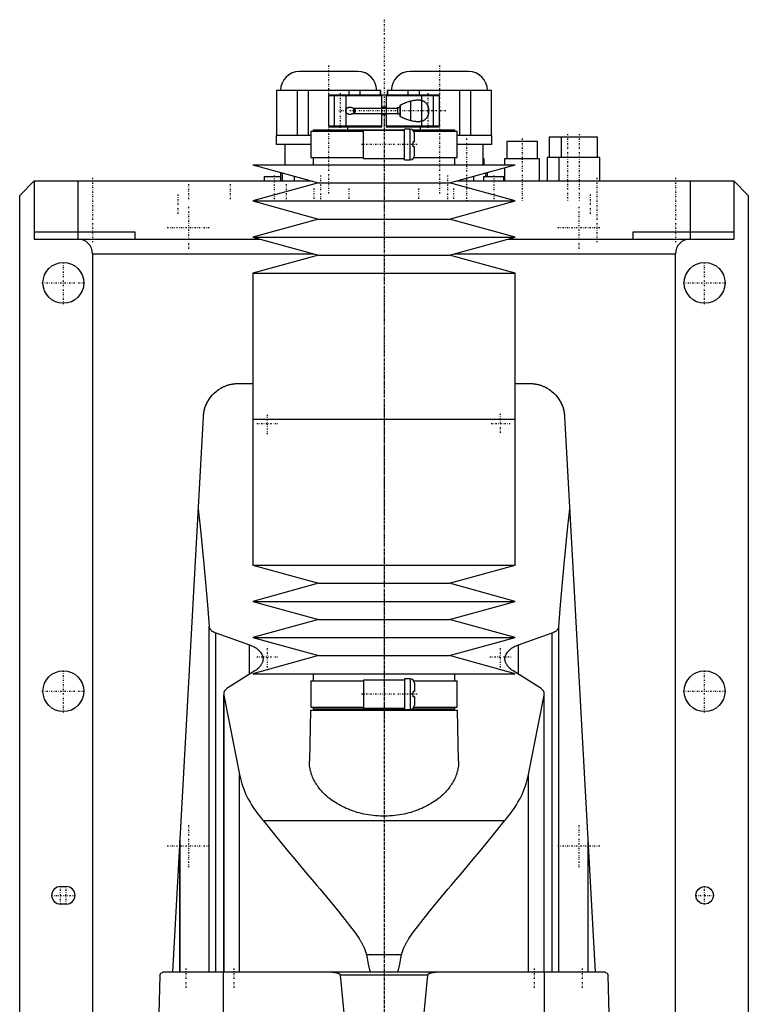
# Model space of a CAD drawing. Extents: x -125 to 125, y -123 to 443.
# Tile 2 of 2: x -125 to 125, y 106 to 443. Entities that reach past the tile are written whole.
import ezdxf

# ---------------------------------------------------------------- set-up
doc = ezdxf.new("R2010")
doc.units = 0
doc.linetypes.add('CENTER', pattern=[1.5, 0.45, -0.5, 0.05, -0.5])
for name, color, linetype in [('AM_0', 7, 'CONTINUOUS'), ('AM_10', 7, 'CONTINUOUS'), ('AM_7', 7, 'CENTER')]:
    doc.layers.add(name, color=color, linetype=linetype)

msp = doc.modelspace()

# ---------------------------------------------------------------- linework, layer by layer
at = {"layer": 'AM_0', "color": 7, "linetype": 'CONTINUOUS'}
for p, q in [((-9, 425.5), (-29, 425.5)), ((29, 425.5), (9, 425.5)), ((-36.87, 419), (-36.87, 403.5)), ((-1.12, 419), (-36.87, 419)), ((-36.73, 403.5), (-36.73, 419)), ((-29.85, 419), (-29.85, 403.5)), ((-25.87, 403.5), (-25.87, 419)), ((-12.12, 419), (-12.12, 417.5)), ((-8.15, 417.5), (-8.15, 419)), ((-1.27, 419), (-1.27, 417.5)), ((-1.12, 417.5), (-1.12, 419)), ((1.13, 419), (1.13, 417.5)), ((36.88, 419), (1.13, 419)), ((1.27, 417.5), (1.27, 419)), ((8.15, 419), (8.15, 417.5)), ((12.13, 417.5), (12.13, 419)), ((25.88, 419), (25.88, 403.5)), ((29.85, 403.5), (29.85, 419)), ((36.73, 419), (36.73, 403.5)), ((36.88, 403.5), (36.88, 419)), ((-18.7, 417.5), (-19, 417.2)), ((-19, 417.2), (-19, 406.8)), ((-19, 417.2), (-0.75, 417.2)), ((-18.7, 417.5), (18.7, 417.5)), ((-0.75, 406.5), (-0.75, 417.5)), ((0.75, 417.5), (0.75, 406.5)), ((0.75, 417.2), (19, 417.2)), ((9.1, 415.35), (9.1, 408.65)), ((19, 417.2), (18.7, 417.5)), ((19, 406.8), (19, 417.2)), ((-10.5, 412.93), (-10.5, 411.07)), ((-10.22, 412.73), (-10.22, 411.27)), ((0.75, 413.25), (-0.75, 413.25)), ((5.5, 410.02), (5.5, 413.98)), ((5.6, 414.03), (5.6, 409.97)), ((-0.75, 410.75), (0.75, 410.75)), ((-24.35, 405.5), (-24.35, 405)), ((-24.35, 405.5), (7, 405.5)), ((-19, 406.8), (-18.7, 406.5)), ((-19, 406.8), (-0.75, 406.8)), ((-18.7, 406.5), (-0.75, 406.5)), ((-13, 406.5), (-13.01, 406.51)), ((-12.5, 406.5), (-12.5, 405.5)), ((7, 405.3), (-7, 405.3)), ((-7, 395.7), (-7, 405.3)), ((0.75, 406.8), (19, 406.8)), ((0.75, 406.5), (18.7, 406.5)), ((9, 405.75), (7, 405.75)), ((7, 395.25), (7, 405.75)), ((9, 395.25), (9, 405.75)), ((9.83, 405.5), (24.35, 405.5)), ((12.5, 405.5), (12.5, 406.5)), ((13.01, 406.51), (13, 406.5)), ((18.7, 406.5), (19, 406.8)), ((24.35, 405), (24.35, 405.5)), ((-37, 403.5), (-37, 400.5)), ((-25.16, 403.5), (-37, 403.5)), ((-25.15, 405), (-25.15, 396)), ((-25.15, 405), (-7, 405)), ((10.3, 405), (25.15, 405)), ((10.5, 401.4), (10.5, 404.25)), ((25.15, 396), (25.15, 405)), ((37, 403.5), (25.16, 403.5)), ((37, 400.5), (37, 403.5)), ((56.71, 403), (56.71, 396)), ((73.25, 403), (56.71, 403)), ((60.75, 403), (60.75, 396)), ((73.25, 396), (73.25, 403)), ((-25.16, 400.5), (-37, 400.5)), ((-34, 400.5), (-34, 393.5)), ((10.5, 401.4), (10, 401.4)), ((10, 399.6), (10, 401.4)), ((10.5, 399.6), (10, 399.6)), ((10.5, 396.75), (10.5, 399.6)), ((37, 400.5), (25.16, 400.5)), ((34, 393.5), (34, 400.5)), ((42.13, 401.5), (42.13, 395.5)), ((52.63, 401.5), (42.13, 401.5)), ((52.63, 395.5), (52.63, 401.5)), ((-25.15, 396), (-7, 396)), ((-24.35, 396), (-24.35, 393.5)), ((-7, 395.7), (7, 395.7)), ((7, 395.25), (9, 395.25)), ((10.3, 396), (25.15, 396)), ((24.35, 393.5), (24.35, 396)), ((34.32, 395.5), (34, 395.5)), ((34.32, 393.5), (34.32, 395.5)), ((41.38, 395.5), (41.38, 393.5)), ((53.38, 395.5), (41.38, 395.5)), ((53.38, 388), (53.38, 395.5)), ((55.96, 396), (55.96, 388)), ((74, 396), (55.96, 396)), ((60, 396), (60, 388)), ((74, 388), (74, 396)), ((-45, 393.5), (-22.5, 387.3)), ((-45, 393.5), (45, 393.5)), ((22.5, 387.3), (45, 393.5)), ((41.38, 392.5), (41.38, 388)), ((-41.17, 389.5), (-41.17, 388)), ((-41.17, 389.5), (-35.5, 389.5)), ((-35.5, 390.88), (-35.5, 388)), ((-34.87, 388), (-34.87, 390.71)), ((-30.84, 389.6), (-30.84, 388)), ((30.84, 388), (30.84, 389.6)), ((34.17, 389.5), (34.17, 388)), ((34.17, 389.5), (41.17, 389.5)), ((34.87, 390.71), (34.87, 389.5)), ((35.5, 389.5), (35.5, 390.88)), ((41.17, 388), (41.17, 389.5)), ((-125, 383), (-120, 388)), ((-120, 388), (-120, 368)), ((-120, 388), (-25.04, 388)), ((-105, 388), (-105, 368)), ((-22.5, 387.3), (-45, 381.1)), ((-25.25, 388.06), (-25.25, 388)), ((-22.5, 387.3), (22.5, 387.3)), ((45, 381.1), (22.5, 387.3)), ((25.04, 388), (120, 388)), ((105, 388), (105, 368)), ((120, 388), (120, 368)), ((120, 388), (125, 383)), ((-125, 53), (-125, 383)), ((125, 383), (125, 53)), ((-45, 381.1), (-22.5, 374.9)), ((-45, 381.1), (45, 381.1)), ((22.5, 374.9), (45, 381.1)), ((-22.5, 374.9), (-45, 368.7)), ((-22.5, 374.9), (22.5, 374.9)), ((45, 368.7), (22.5, 374.9)), ((-120, 370.5), (-85.5, 370.5)), ((-85.5, 370.5), (-85.5, 368)), ((-45, 368.7), (-22.5, 362.5)), ((-45, 368.7), (45, 368.7)), ((22.5, 362.5), (45, 368.7)), ((85.5, 370.5), (120, 370.5)), ((85.5, 368), (85.5, 370.5)), ((-120, 368), (-42.46, 368)), ((42.46, 368), (120, 368)), ((-100, 363), (-100, 25)), ((-100, 363), (-24.34, 363)), ((-22.5, 362.5), (-45, 356.3)), ((-22.5, 362.5), (22.5, 362.5)), ((45, 356.3), (22.5, 362.5)), ((24.34, 363), (100, 363)), ((100, 25), (100, 363)), ((-45, 356.3), (-45, 306.25)), ((-45, 356.3), (45, 356.3)), ((45, 306.25), (45, 356.3)), ((-50, 318.5), (-45, 318.5)), ((45, 318.5), (50, 318.5)), ((-72.48, 116.6), (-61.98, 307.16)), ((-45, 306.25), (-45, 256.2)), ((-45, 306.25), (45, 306.25)), ((-45, 306.25), (0, 306.25)), ((45, 256.2), (45, 306.25)), ((61.98, 307.16), (72.48, 116.6)), ((-45, 256.2), (-22.5, 250)), ((-45, 256.2), (45, 256.2)), ((22.5, 250), (45, 256.2)), ((-22.5, 250), (-45, 243.8)), ((-22.5, 250), (22.5, 250)), ((45, 243.8), (22.5, 250)), ((-45, 243.8), (-22.5, 237.6)), ((-45, 243.8), (45, 243.8)), ((22.5, 237.6), (45, 243.8)), ((-22.5, 237.6), (-45, 231.4)), ((-22.5, 237.6), (22.5, 237.6)), ((45, 231.4), (22.5, 237.6)), ((-60, 116.6), (-60, 235.17)), ((-57.68, 116.6), (-57.68, 232.98)), ((-57.68, 232.98), (-46.13, 228.89)), ((46.13, 228.89), (57.68, 232.98)), ((57.68, 116.6), (57.68, 232.98)), ((60, 116.6), (60, 235.17)), ((-45, 231.4), (-22.5, 225.2)), ((-45, 231.4), (45, 231.4)), ((22.5, 225.2), (45, 231.4)), ((-46.13, 218.85), (-46.13, 228.89)), ((46.13, 218.85), (46.13, 228.89)), ((-22.5, 225.2), (-45, 219)), ((-22.5, 225.2), (22.5, 225.2)), ((45, 219), (22.5, 225.2)), ((-44.32, 219.97), (-53.59, 214.2)), ((53.59, 214.2), (44.32, 219.97)), ((-45, 219), (45, 219)), ((-25.15, 216.5), (-25.15, 207.5)), ((-25.15, 216.5), (-7, 216.5)), ((-24.35, 219), (-24.35, 216.5)), ((7, 216.8), (-7, 216.8)), ((-7, 216.8), (-7, 207.2)), ((9, 217.25), (7, 217.25)), ((7, 217.25), (7, 206.75)), ((9, 217.25), (9, 206.75)), ((10.3, 216.5), (25.15, 216.5)), ((24.35, 216.5), (24.35, 219)), ((25.15, 207.5), (25.15, 216.5)), ((10, 211.1), (10, 212.9)), ((10.5, 212.9), (10, 212.9)), ((10.5, 215.75), (10.5, 212.9)), ((-55, 212.05), (-55, 116.6)), ((-54.96, 116.6), (-54.96, 211.64)), ((-54.96, 211.64), (-49.57, 184.45)), ((10.5, 211.1), (10, 211.1)), ((10.5, 211.1), (10.5, 208.25)), ((49.57, 184.45), (54.96, 211.64)), ((54.96, 116.6), (54.96, 211.64)), ((55, 116.6), (55, 212.05)), ((-25.17, 206.5), (-25.59, 189.04)), ((-25.17, 206.5), (25.18, 206.5)), ((-25.15, 207.5), (-7, 207.5)), ((-24.35, 207.5), (-24.35, 207)), ((-24.35, 207), (7, 207)), ((-24.17, 207), (-24.17, 206.5)), ((-7, 207.2), (7, 207.2)), ((7, 206.75), (9, 206.75)), ((9.83, 207), (24.35, 207)), ((10.3, 207.5), (25.15, 207.5)), ((24.18, 206.5), (24.18, 207)), ((24.35, 207), (24.35, 207.5)), ((25.59, 189.04), (25.18, 206.5)), ((-49.57, 116.6), (-49.57, 184.45)), ((49.57, 116.6), (49.57, 184.45)), ((41.3, 168.52), (-41.3, 168.52)), ((-70, 116.6), (-70, 161.75)), ((-70, 161.67), (-70, 116.6)), ((70, 116.6), (70, 161.75)), ((70, 116.6), (70, 161.67)), ((-111, 146), (-109, 146)), ((-109, 140), (-111, 140)), ((6.05, 122.62), (-6.05, 122.62)), ((-79, 34.5), (-76.83, 115.63)), ((75.83, 116.6), (-75.83, 116.6)), ((-55.06, 34.5), (-55.06, 116.6)), ((14.95, 115.63), (-14.95, 115.63)), ((55.06, 34.5), (55.06, 116.6)), ((76.83, 115.63), (79, 34.5))]:
    msp.add_line(p, q, dxfattribs=at)
for points in [[(5.5, 413.98, 0), (5.67, 414.06, 0), (6.02, 414.22, 0), (6.37, 414.38, 0), (6.55, 414.45, 0), (6.72, 414.53, 0), (7.08, 414.67, 0), (7.43, 414.81, 0), (7.79, 414.94, 0), (8.14, 415.06, 0), (8.49, 415.17, 0), (8.67, 415.23, 0), (8.84, 415.28, 0), (9.19, 415.38, 0), (9.54, 415.47, 0), (9.88, 415.54, 0), (10.21, 415.61, 0), (10.55, 415.66, 0), (10.71, 415.69, 0), (10.87, 415.7, 0), (11.19, 415.73, 0), (11.51, 415.75, 0), (11.66, 415.75, 0)], [(11.66, 415.75, 0), (11.71, 415.75, 0), (11.81, 415.75, 0), (11.92, 415.74, 0), (11.97, 415.74, 0), (12.02, 415.74, 0), (12.12, 415.73, 0), (12.21, 415.72, 0), (12.31, 415.71, 0), (12.41, 415.7, 0), (12.5, 415.69, 0), (12.55, 415.68, 0), (12.6, 415.67, 0), (12.7, 415.65, 0), (12.79, 415.63, 0), (12.89, 415.6, 0), (12.98, 415.58, 0), (13.08, 415.55, 0), (13.13, 415.53, 0), (13.17, 415.51, 0), (13.27, 415.48, 0), (13.36, 415.44, 0), (13.41, 415.42, 0), (13.45, 415.4, 0), (13.54, 415.35, 0), (13.63, 415.31, 0), (13.68, 415.28, 0), (13.72, 415.26, 0), (13.81, 415.2, 0), (13.89, 415.15, 0), (13.98, 415.09, 0), (14.06, 415.02, 0), (14.14, 414.96, 0), (14.18, 414.92, 0), (14.22, 414.89, 0), (14.29, 414.81, 0), (14.36, 414.74, 0), (14.43, 414.66, 0), (14.5, 414.58, 0), (14.57, 414.5, 0), (14.6, 414.45, 0), (14.63, 414.41, 0), (14.69, 414.32, 0), (14.74, 414.23, 0), (14.8, 414.13, 0), (14.85, 414.03, 0), (14.9, 413.93, 0), (14.93, 413.88, 0), (14.95, 413.82, 0), (15, 413.71, 0), (15.04, 413.59, 0), (15.08, 413.48, 0), (15.12, 413.36, 0), (15.16, 413.23, 0), (15.17, 413.17, 0), (15.19, 413.11, 0), (15.22, 412.98, 0), (15.24, 412.85, 0), (15.26, 412.72, 0), (15.28, 412.59, 0), (15.29, 412.46, 0), (15.3, 412.39, 0), (15.3, 412.32, 0), (15.31, 412.19, 0), (15.31, 412.06, 0), (15.31, 412, 0), (15.31, 411.94, 0), (15.31, 411.81, 0), (15.3, 411.68, 0), (15.3, 411.61, 0), (15.29, 411.54, 0), (15.28, 411.41, 0), (15.26, 411.28, 0), (15.24, 411.15, 0), (15.22, 411.02, 0), (15.19, 410.89, 0), (15.17, 410.83, 0), (15.16, 410.77, 0), (15.12, 410.64, 0), (15.08, 410.52, 0), (15.04, 410.41, 0), (15, 410.29, 0), (14.95, 410.18, 0), (14.93, 410.12, 0), (14.9, 410.07, 0), (14.85, 409.97, 0), (14.8, 409.87, 0), (14.74, 409.77, 0), (14.69, 409.68, 0), (14.63, 409.59, 0), (14.6, 409.55, 0), (14.57, 409.5, 0), (14.5, 409.42, 0), (14.43, 409.34, 0), (14.36, 409.26, 0), (14.29, 409.19, 0), (14.22, 409.11, 0), (14.18, 409.08, 0), (14.14, 409.04, 0), (14.06, 408.98, 0), (13.98, 408.91, 0), (13.89, 408.85, 0), (13.81, 408.8, 0), (13.72, 408.74, 0), (13.68, 408.72, 0), (13.63, 408.69, 0), (13.54, 408.65, 0), (13.45, 408.6, 0), (13.41, 408.58, 0), (13.36, 408.56, 0), (13.27, 408.52, 0), (13.17, 408.49, 0), (13.13, 408.47, 0), (13.08, 408.45, 0), (12.98, 408.42, 0), (12.89, 408.4, 0), (12.79, 408.37, 0), (12.7, 408.35, 0), (12.6, 408.33, 0), (12.55, 408.32, 0), (12.5, 408.31, 0), (12.41, 408.3, 0), (12.31, 408.29, 0), (12.21, 408.28, 0), (12.12, 408.27, 0), (12.02, 408.26, 0), (11.97, 408.26, 0), (11.92, 408.26, 0), (11.81, 408.25, 0), (11.71, 408.25, 0), (11.66, 408.25, 0)], [(-11.66, 410.75, 0), (-11.68, 410.75, 0), (-11.72, 410.75, 0), (-11.75, 410.75, 0), (-11.77, 410.75, 0), (-11.79, 410.75, 0), (-11.82, 410.76, 0), (-11.86, 410.76, 0), (-11.9, 410.76, 0), (-11.93, 410.77, 0), (-11.97, 410.77, 0), (-11.99, 410.78, 0), (-12.01, 410.78, 0), (-12.04, 410.79, 0), (-12.08, 410.8, 0), (-12.12, 410.8, 0), (-12.15, 410.81, 0), (-12.19, 410.82, 0), (-12.21, 410.83, 0), (-12.22, 410.84, 0), (-12.26, 410.85, 0), (-12.3, 410.86, 0), (-12.31, 410.87, 0), (-12.33, 410.87, 0), (-12.36, 410.89, 0), (-12.4, 410.91, 0), (-12.42, 410.91, 0), (-12.43, 410.92, 0), (-12.47, 410.94, 0), (-12.5, 410.96, 0), (-12.53, 410.98, 0), (-12.56, 411, 0), (-12.59, 411.02, 0), (-12.61, 411.03, 0), (-12.62, 411.04, 0), (-12.65, 411.06, 0), (-12.68, 411.09, 0), (-12.71, 411.11, 0), (-12.74, 411.14, 0), (-12.77, 411.16, 0), (-12.78, 411.18, 0), (-12.79, 411.19, 0), (-12.82, 411.22, 0), (-12.85, 411.25, 0), (-12.87, 411.28, 0), (-12.89, 411.31, 0), (-12.92, 411.35, 0), (-12.93, 411.37, 0), (-12.94, 411.38, 0), (-12.96, 411.42, 0), (-12.98, 411.46, 0), (-13, 411.5, 0), (-13.02, 411.54, 0), (-13.04, 411.58, 0), (-13.04, 411.6, 0), (-13.05, 411.62, 0), (-13.06, 411.67, 0), (-13.08, 411.71, 0), (-13.09, 411.75, 0), (-13.1, 411.8, 0), (-13.1, 411.84, 0), (-13.1, 411.86, 0), (-13.11, 411.89, 0), (-13.11, 411.93, 0), (-13.11, 411.98, 0), (-13.11, 412, 0), (-13.11, 412.02, 0), (-13.11, 412.07, 0), (-13.11, 412.11, 0), (-13.1, 412.14, 0), (-13.1, 412.16, 0), (-13.1, 412.2, 0), (-13.09, 412.25, 0), (-13.08, 412.29, 0), (-13.06, 412.33, 0), (-13.05, 412.38, 0), (-13.04, 412.4, 0), (-13.04, 412.42, 0), (-13.02, 412.46, 0), (-13, 412.5, 0), (-12.98, 412.54, 0), (-12.96, 412.58, 0), (-12.94, 412.62, 0), (-12.93, 412.63, 0), (-12.92, 412.65, 0), (-12.89, 412.69, 0), (-12.87, 412.72, 0), (-12.85, 412.75, 0), (-12.82, 412.78, 0), (-12.79, 412.81, 0), (-12.78, 412.82, 0), (-12.77, 412.84, 0), (-12.74, 412.86, 0), (-12.71, 412.89, 0), (-12.68, 412.91, 0), (-12.65, 412.94, 0), (-12.62, 412.96, 0), (-12.61, 412.97, 0), (-12.59, 412.98, 0), (-12.56, 413, 0), (-12.53, 413.02, 0), (-12.5, 413.04, 0), (-12.47, 413.06, 0), (-12.43, 413.08, 0), (-12.42, 413.09, 0), (-12.4, 413.09, 0), (-12.36, 413.11, 0), (-12.33, 413.13, 0), (-12.31, 413.13, 0), (-12.3, 413.14, 0), (-12.26, 413.15, 0), (-12.22, 413.16, 0), (-12.21, 413.17, 0), (-12.19, 413.18, 0), (-12.15, 413.19, 0), (-12.12, 413.2, 0), (-12.08, 413.2, 0), (-12.04, 413.21, 0), (-12.01, 413.22, 0), (-11.99, 413.22, 0), (-11.97, 413.23, 0), (-11.93, 413.23, 0), (-11.9, 413.24, 0), (-11.86, 413.24, 0), (-11.82, 413.24, 0), (-11.79, 413.25, 0), (-11.77, 413.25, 0), (-11.75, 413.25, 0), (-11.72, 413.25, 0), (-11.68, 413.25, 0), (-11.66, 413.25, 0)], [(-11.66, 413.25, 0), (-11.62, 413.25, 0), (-11.54, 413.25, 0), (-11.46, 413.24, 0), (-11.42, 413.24, 0), (-11.38, 413.23, 0), (-11.3, 413.22, 0), (-11.21, 413.2, 0), (-11.13, 413.18, 0), (-11.04, 413.16, 0), (-10.96, 413.14, 0), (-10.92, 413.12, 0), (-10.88, 413.11, 0), (-10.79, 413.08, 0), (-10.71, 413.04, 0), (-10.63, 413, 0), (-10.55, 412.96, 0), (-10.47, 412.91, 0), (-10.44, 412.89, 0), (-10.4, 412.87, 0), (-10.33, 412.81, 0), (-10.26, 412.76, 0), (-10.22, 412.73, 0)], [(-10.22, 412.73, 0), (-10.19, 412.7, 0), (-10.13, 412.63, 0), (-10.09, 412.59, 0), (-10.08, 412.58, 0), (-10.07, 412.57, 0), (-10.06, 412.56, 0), (-10.06, 412.56, 0), (-10.05, 412.55, 0), (-10.04, 412.53, 0), (-10.04, 412.53, 0), (-10.03, 412.52, 0), (-10.02, 412.51, 0), (-10.01, 412.5, 0), (-10.01, 412.49, 0), (-10, 412.48, 0), (-9.99, 412.47, 0), (-9.99, 412.46, 0), (-9.98, 412.44, 0), (-9.97, 412.43, 0), (-9.96, 412.42, 0), (-9.96, 412.41, 0), (-9.95, 412.4, 0), (-9.95, 412.39, 0), (-9.94, 412.37, 0), (-9.93, 412.36, 0), (-9.93, 412.34, 0), (-9.92, 412.33, 0), (-9.92, 412.32, 0), (-9.91, 412.32, 0), (-9.91, 412.3, 0), (-9.9, 412.29, 0), (-9.89, 412.27, 0), (-9.89, 412.26, 0), (-9.88, 412.24, 0), (-9.88, 412.23, 0), (-9.88, 412.23, 0), (-9.88, 412.21, 0), (-9.87, 412.2, 0), (-9.87, 412.18, 0), (-9.86, 412.17, 0), (-9.86, 412.15, 0), (-9.86, 412.14, 0), (-9.86, 412.13, 0), (-9.86, 412.12, 0), (-9.85, 412.1, 0), (-9.85, 412.09, 0), (-9.85, 412.07, 0), (-9.85, 412.06, 0), (-9.85, 412.05, 0), (-9.85, 412.04, 0), (-9.85, 412.02, 0), (-9.85, 412.01, 0), (-9.85, 412, 0), (-9.85, 411.99, 0), (-9.85, 411.98, 0), (-9.85, 411.96, 0), (-9.85, 411.95, 0), (-9.85, 411.94, 0), (-9.85, 411.93, 0), (-9.85, 411.91, 0), (-9.85, 411.9, 0), (-9.86, 411.88, 0), (-9.86, 411.87, 0), (-9.86, 411.86, 0), (-9.86, 411.85, 0), (-9.86, 411.83, 0), (-9.87, 411.82, 0), (-9.87, 411.8, 0), (-9.88, 411.79, 0), (-9.88, 411.77, 0), (-9.88, 411.77, 0), (-9.88, 411.76, 0), (-9.89, 411.74, 0), (-9.89, 411.73, 0), (-9.9, 411.71, 0), (-9.91, 411.7, 0), (-9.91, 411.68, 0), (-9.92, 411.68, 0), (-9.92, 411.67, 0), (-9.93, 411.66, 0), (-9.93, 411.64, 0), (-9.94, 411.63, 0), (-9.95, 411.61, 0), (-9.95, 411.6, 0), (-9.96, 411.59, 0), (-9.96, 411.58, 0), (-9.97, 411.57, 0), (-9.98, 411.56, 0), (-9.99, 411.54, 0), (-9.99, 411.53, 0), (-10, 411.52, 0), (-10.01, 411.51, 0), (-10.01, 411.5, 0), (-10.02, 411.49, 0), (-10.03, 411.48, 0), (-10.04, 411.47, 0), (-10.04, 411.47, 0), (-10.05, 411.45, 0), (-10.06, 411.44, 0), (-10.06, 411.44, 0), (-10.07, 411.43, 0), (-10.08, 411.42, 0), (-10.09, 411.41, 0), (-10.13, 411.37, 0), (-10.19, 411.3, 0), (-10.22, 411.27, 0)], [(-10.22, 411.27, 0), (-10.26, 411.24, 0), (-10.33, 411.19, 0), (-10.4, 411.13, 0), (-10.44, 411.11, 0), (-10.47, 411.09, 0), (-10.55, 411.04, 0), (-10.63, 411, 0), (-10.71, 410.96, 0), (-10.79, 410.92, 0), (-10.88, 410.89, 0), (-10.92, 410.88, 0), (-10.96, 410.86, 0), (-11.04, 410.84, 0), (-11.13, 410.82, 0), (-11.21, 410.8, 0), (-11.3, 410.78, 0), (-11.38, 410.77, 0), (-11.42, 410.76, 0), (-11.46, 410.76, 0), (-11.54, 410.75, 0), (-11.62, 410.75, 0), (-11.66, 410.75, 0)], [(11.66, 408.25, 0), (11.51, 408.25, 0), (11.19, 408.27, 0), (10.87, 408.3, 0), (10.71, 408.31, 0), (10.55, 408.34, 0), (10.21, 408.39, 0), (9.88, 408.46, 0), (9.54, 408.53, 0), (9.19, 408.62, 0), (8.84, 408.72, 0), (8.67, 408.77, 0), (8.49, 408.83, 0), (8.14, 408.94, 0), (7.79, 409.06, 0), (7.43, 409.19, 0), (7.08, 409.33, 0), (6.72, 409.47, 0), (6.55, 409.55, 0), (6.37, 409.62, 0), (6.02, 409.78, 0), (5.67, 409.94, 0), (5.5, 410.02, 0)], [(-61.98, 307.16, 0), (-61.96, 307.53, 0), (-61.87, 308.27, 0), (-61.74, 309.01, 0), (-61.65, 309.37, 0), (-61.55, 309.74, 0), (-61.32, 310.47, 0), (-61.04, 311.19, 0), (-60.71, 311.91, 0), (-60.33, 312.6, 0), (-59.9, 313.28, 0), (-59.66, 313.62, 0), (-59.41, 313.95, 0), (-58.86, 314.59, 0), (-58.25, 315.21, 0), (-57.57, 315.81, 0), (-56.8, 316.39, 0), (-55.93, 316.93, 0), (-55.41, 317.21, 0), (-55.32, 317.26, 0), (-55.13, 317.35, 0), (-54.93, 317.44, 0), (-54.82, 317.49, 0), (-54.72, 317.53, 0), (-54.5, 317.63, 0), (-54.27, 317.71, 0), (-54.03, 317.8, 0), (-53.79, 317.89, 0), (-53.53, 317.97, 0), (-53.39, 318.01, 0), (-53.26, 318.05, 0), (-52.97, 318.13, 0), (-52.67, 318.2, 0), (-52.49, 318.24, 0), (-52.44, 318.25, 0), (-52.38, 318.26, 0), (-52.36, 318.27, 0), (-52.33, 318.27, 0), (-52.27, 318.28, 0), (-52.21, 318.29, 0), (-52.15, 318.31, 0), (-52.09, 318.32, 0), (-52.03, 318.33, 0), (-52, 318.33, 0), (-51.97, 318.34, 0), (-51.91, 318.35, 0), (-51.84, 318.36, 0), (-51.78, 318.37, 0), (-51.71, 318.38, 0), (-51.64, 318.39, 0), (-51.61, 318.39, 0), (-51.57, 318.4, 0), (-51.5, 318.41, 0), (-51.43, 318.41, 0), (-51.4, 318.42, 0), (-51.36, 318.42, 0), (-51.29, 318.43, 0), (-51.21, 318.44, 0), (-51.18, 318.44, 0), (-51.14, 318.45, 0), (-51.06, 318.45, 0), (-50.99, 318.46, 0), (-50.91, 318.47, 0), (-50.83, 318.47, 0), (-50.76, 318.48, 0), (-50.72, 318.48, 0), (-50.68, 318.48, 0), (-50.6, 318.48, 0), (-50.52, 318.49, 0), (-50.44, 318.49, 0), (-50.36, 318.49, 0), (-50.28, 318.5, 0), (-50.24, 318.5, 0), (-50.2, 318.5, 0), (-50.12, 318.5, 0), (-50.04, 318.5, 0), (-50, 318.5, 0)], [(50, 318.5, 0), (50.04, 318.5, 0), (50.12, 318.5, 0), (50.2, 318.5, 0), (50.24, 318.5, 0), (50.28, 318.5, 0), (50.36, 318.49, 0), (50.44, 318.49, 0), (50.52, 318.49, 0), (50.6, 318.48, 0), (50.68, 318.48, 0), (50.72, 318.48, 0), (50.76, 318.48, 0), (50.83, 318.47, 0), (50.91, 318.47, 0), (50.99, 318.46, 0), (51.06, 318.45, 0), (51.14, 318.45, 0), (51.18, 318.44, 0), (51.21, 318.44, 0), (51.29, 318.43, 0), (51.36, 318.42, 0), (51.4, 318.42, 0), (51.43, 318.41, 0), (51.5, 318.41, 0), (51.57, 318.4, 0), (51.61, 318.39, 0), (51.64, 318.39, 0), (51.71, 318.38, 0), (51.78, 318.37, 0), (51.84, 318.36, 0), (51.91, 318.35, 0), (51.97, 318.34, 0), (52, 318.33, 0), (52.03, 318.33, 0), (52.09, 318.32, 0), (52.15, 318.31, 0), (52.21, 318.29, 0), (52.27, 318.28, 0), (52.33, 318.27, 0), (52.36, 318.27, 0), (52.38, 318.26, 0), (52.44, 318.25, 0), (52.49, 318.24, 0), (52.67, 318.2, 0), (52.97, 318.13, 0), (53.26, 318.05, 0), (53.39, 318.01, 0), (53.53, 317.97, 0), (53.79, 317.89, 0), (54.03, 317.8, 0), (54.27, 317.71, 0), (54.5, 317.63, 0), (54.72, 317.53, 0), (54.82, 317.49, 0), (54.93, 317.44, 0), (55.13, 317.35, 0), (55.32, 317.26, 0), (55.41, 317.21, 0), (55.93, 316.93, 0), (56.8, 316.39, 0), (57.57, 315.81, 0), (58.25, 315.21, 0), (58.86, 314.59, 0), (59.41, 313.95, 0), (59.66, 313.62, 0), (59.9, 313.28, 0), (60.33, 312.6, 0), (60.71, 311.91, 0), (61.04, 311.19, 0), (61.32, 310.47, 0), (61.55, 309.74, 0), (61.65, 309.37, 0), (61.74, 309.01, 0), (61.87, 308.27, 0), (61.96, 307.53, 0), (61.98, 307.16, 0)], [(-60.27, 312.71, 0), (-60.18, 312.86, 0), (-59.99, 313.14, 0), (-59.8, 313.42, 0), (-59.71, 313.56, 0), (-59.61, 313.69, 0), (-59.42, 313.93, 0), (-59.24, 314.16, 0), (-59.07, 314.36, 0), (-58.91, 314.54, 0), (-58.76, 314.7, 0), (-58.69, 314.78, 0), (-58.62, 314.85, 0), (-58.49, 314.99, 0), (-58.37, 315.1, 0), (-58.26, 315.2, 0), (-58.18, 315.28, 0), (-58.11, 315.35, 0), (-58.08, 315.37, 0), (-58.05, 315.4, 0), (-58.02, 315.43, 0), (-58, 315.44, 0), (-58, 315.44, 0)], [(58, 315.44, 0), (58, 315.44, 0), (58.02, 315.43, 0), (58.05, 315.4, 0), (58.08, 315.37, 0), (58.11, 315.35, 0), (58.18, 315.28, 0), (58.26, 315.2, 0), (58.37, 315.1, 0), (58.49, 314.99, 0), (58.62, 314.85, 0), (58.69, 314.78, 0), (58.76, 314.7, 0), (58.91, 314.54, 0), (59.07, 314.36, 0), (59.24, 314.16, 0), (59.42, 313.93, 0), (59.61, 313.69, 0), (59.71, 313.56, 0), (59.8, 313.42, 0), (59.99, 313.14, 0), (60.18, 312.86, 0), (60.27, 312.71, 0)], [(-61.98, 307.16, 0), (-61.97, 307.32, 0), (-61.94, 307.65, 0), (-61.91, 307.97, 0), (-61.89, 308.13, 0), (-61.86, 308.3, 0), (-61.81, 308.62, 0), (-61.75, 308.94, 0), (-61.68, 309.26, 0), (-61.6, 309.57, 0), (-61.51, 309.89, 0), (-61.47, 310.04, 0), (-61.42, 310.2, 0), (-61.31, 310.51, 0), (-61.2, 310.81, 0), (-61.08, 311.11, 0), (-60.95, 311.41, 0), (-60.81, 311.71, 0), (-60.74, 311.86, 0), (-60.66, 312, 0), (-60.51, 312.29, 0), (-60.35, 312.57, 0), (-60.27, 312.71, 0)], [(60.27, 312.71, 0), (60.35, 312.57, 0), (60.51, 312.29, 0), (60.66, 312, 0), (60.74, 311.86, 0), (60.81, 311.71, 0), (60.95, 311.41, 0), (61.08, 311.11, 0), (61.2, 310.81, 0), (61.31, 310.51, 0), (61.42, 310.2, 0), (61.47, 310.04, 0), (61.51, 309.89, 0), (61.6, 309.57, 0), (61.68, 309.26, 0), (61.75, 308.94, 0), (61.81, 308.62, 0), (61.86, 308.3, 0), (61.89, 308.13, 0), (61.91, 307.97, 0), (61.94, 307.65, 0), (61.97, 307.32, 0), (61.98, 307.16, 0)], [(-63.73, 275.44, 0), (-63.09, 269.45, 0), (-61.84, 256.58, 0), (-60.6, 242.59, 0), (-60, 235.17, 0)], [(60, 235.17, 0), (60.6, 242.59, 0), (61.84, 256.58, 0), (63.09, 269.45, 0), (63.73, 275.44, 0)], [(-60, 235.17, 0), (-59.99, 235.1, 0), (-59.96, 234.97, 0), (-59.93, 234.83, 0), (-59.9, 234.76, 0), (-59.88, 234.69, 0), (-59.81, 234.55, 0), (-59.73, 234.41, 0), (-59.64, 234.27, 0), (-59.53, 234.14, 0), (-59.41, 234.01, 0), (-59.34, 233.94, 0), (-59.28, 233.88, 0), (-59.13, 233.75, 0), (-58.97, 233.63, 0), (-58.81, 233.52, 0), (-58.63, 233.41, 0), (-58.44, 233.31, 0), (-58.34, 233.26, 0), (-58.24, 233.21, 0), (-58.03, 233.12, 0), (-57.8, 233.03, 0), (-57.68, 232.98, 0)], [(57.68, 232.98, 0), (57.8, 233.03, 0), (58.03, 233.12, 0), (58.24, 233.21, 0), (58.34, 233.26, 0), (58.44, 233.31, 0), (58.63, 233.41, 0), (58.81, 233.52, 0), (58.97, 233.63, 0), (59.13, 233.75, 0), (59.28, 233.88, 0), (59.34, 233.94, 0), (59.41, 234.01, 0), (59.53, 234.14, 0), (59.64, 234.27, 0), (59.73, 234.41, 0), (59.81, 234.55, 0), (59.88, 234.69, 0), (59.9, 234.76, 0), (59.93, 234.83, 0), (59.96, 234.97, 0), (59.99, 235.1, 0), (60, 235.17, 0)], [(-46.13, 228.89, 0), (-45.89, 228.8, 0), (-45.41, 228.6, 0), (-44.96, 228.4, 0), (-44.75, 228.29, 0), (-44.54, 228.18, 0), (-44.16, 227.95, 0), (-43.79, 227.72, 0), (-43.44, 227.46, 0), (-43.12, 227.2, 0), (-42.83, 226.92, 0), (-42.69, 226.78, 0), (-42.56, 226.64, 0), (-42.32, 226.35, 0), (-42.11, 226.05, 0), (-41.94, 225.74, 0), (-41.79, 225.44, 0), (-41.67, 225.13, 0), (-41.63, 224.97, 0), (-41.59, 224.82, 0), (-41.53, 224.51, 0), (-41.5, 224.21, 0), (-41.5, 224.06, 0)], [(41.5, 224.06, 0), (41.5, 224.21, 0), (41.53, 224.51, 0), (41.59, 224.82, 0), (41.63, 224.97, 0), (41.67, 225.13, 0), (41.79, 225.44, 0), (41.94, 225.74, 0), (42.11, 226.05, 0), (42.32, 226.35, 0), (42.56, 226.64, 0), (42.69, 226.78, 0), (42.83, 226.92, 0), (43.12, 227.2, 0), (43.44, 227.46, 0), (43.79, 227.72, 0), (44.16, 227.96, 0), (44.55, 228.18, 0), (44.75, 228.29, 0), (44.96, 228.4, 0), (45.41, 228.6, 0), (45.89, 228.8, 0), (46.13, 228.89, 0)], [(-41.5, 224.06, 0), (-41.5, 223.94, 0), (-41.52, 223.7, 0), (-41.55, 223.47, 0), (-41.58, 223.34, 0), (-41.6, 223.22, 0), (-41.67, 222.98, 0), (-41.76, 222.74, 0), (-41.86, 222.5, 0), (-41.99, 222.25, 0), (-42.13, 222.01, 0), (-42.21, 221.9, 0), (-42.29, 221.78, 0), (-42.47, 221.54, 0), (-42.67, 221.31, 0), (-42.88, 221.09, 0), (-43.11, 220.87, 0), (-43.35, 220.66, 0), (-43.48, 220.55, 0), (-43.61, 220.45, 0), (-43.89, 220.25, 0), (-44.17, 220.06, 0), (-44.32, 219.97, 0)], [(44.32, 219.97, 0), (44.17, 220.06, 0), (43.88, 220.25, 0), (43.61, 220.45, 0), (43.48, 220.56, 0), (43.35, 220.66, 0), (43.1, 220.87, 0), (42.88, 221.09, 0), (42.66, 221.32, 0), (42.47, 221.55, 0), (42.29, 221.78, 0), (42.21, 221.9, 0), (42.13, 222.02, 0), (41.99, 222.26, 0), (41.86, 222.5, 0), (41.76, 222.74, 0), (41.67, 222.98, 0), (41.6, 223.22, 0), (41.58, 223.35, 0), (41.55, 223.47, 0), (41.52, 223.7, 0), (41.5, 223.94, 0), (41.5, 224.06, 0)], [(-53.59, 214.2, 0), (-53.66, 214.15, 0), (-53.81, 214.05, 0), (-53.95, 213.94, 0), (-54.01, 213.89, 0), (-54.08, 213.84, 0), (-54.2, 213.72, 0), (-54.31, 213.61, 0), (-54.42, 213.49, 0), (-54.52, 213.37, 0), (-54.61, 213.25, 0), (-54.65, 213.19, 0), (-54.69, 213.13, 0), (-54.76, 213, 0), (-54.82, 212.87, 0), (-54.87, 212.75, 0), (-54.92, 212.62, 0), (-54.95, 212.49, 0), (-54.96, 212.43, 0), (-54.97, 212.36, 0), (-54.99, 212.24, 0), (-55, 212.11, 0), (-55, 212.05, 0)], [(55, 212.05, 0), (55, 212.11, 0), (54.99, 212.24, 0), (54.97, 212.36, 0), (54.96, 212.43, 0), (54.95, 212.49, 0), (54.92, 212.62, 0), (54.87, 212.75, 0), (54.82, 212.87, 0), (54.76, 213, 0), (54.69, 213.13, 0), (54.65, 213.19, 0), (54.61, 213.25, 0), (54.52, 213.37, 0), (54.42, 213.49, 0), (54.31, 213.61, 0), (54.2, 213.72, 0), (54.08, 213.84, 0), (54.01, 213.89, 0), (53.95, 213.94, 0), (53.81, 214.05, 0), (53.66, 214.15, 0), (53.59, 214.2, 0)], [(-55, 212.05, 0), (-55, 211.98, 0), (-54.99, 211.85, 0), (-54.97, 211.71, 0), (-54.96, 211.64, 0)], [(54.96, 211.64, 0), (54.97, 211.71, 0), (54.99, 211.85, 0), (55, 211.98, 0), (55, 212.05, 0)], [(25.59, 189.04, 0), (25.59, 188.81, 0), (25.59, 188.35, 0), (25.56, 187.87, 0), (25.54, 187.64, 0), (25.52, 187.4, 0), (25.46, 186.92, 0), (25.38, 186.43, 0), (25.28, 185.95, 0), (25.16, 185.46, 0), (25.02, 184.97, 0), (24.95, 184.73, 0), (24.87, 184.49, 0), (24.69, 184, 0), (24.49, 183.51, 0), (24.28, 183.02, 0), (24.04, 182.54, 0), (23.78, 182.06, 0), (23.65, 181.82, 0), (23.51, 181.58, 0), (23.21, 181.1, 0), (22.9, 180.63, 0), (22.74, 180.4, 0), (22.57, 180.17, 0), (22.22, 179.71, 0), (21.85, 179.25, 0), (21.66, 179.03, 0), (21.46, 178.8, 0), (21.06, 178.36, 0), (20.63, 177.93, 0), (20.19, 177.51, 0), (19.74, 177.09, 0), (19.27, 176.68, 0), (19.03, 176.48, 0), (18.78, 176.28, 0), (18.28, 175.9, 0), (17.77, 175.52, 0), (17.24, 175.15, 0), (16.69, 174.79, 0), (16.12, 174.44, 0), (15.82, 174.26, 0), (15.52, 174.09, 0), (14.9, 173.75, 0), (14.26, 173.41, 0), (13.6, 173.09, 0), (12.93, 172.79, 0), (12.23, 172.49, 0), (11.87, 172.35, 0), (11.51, 172.21, 0), (10.78, 171.95, 0), (10.04, 171.7, 0), (9.28, 171.46, 0), (8.5, 171.25, 0), (7.72, 171.05, 0), (7.32, 170.96, 0), (6.93, 170.87, 0), (6.12, 170.71, 0), (5.31, 170.57, 0), (4.5, 170.45, 0), (3.68, 170.35, 0), (2.86, 170.27, 0), (2.45, 170.24, 0), (2.04, 170.21, 0), (1.22, 170.17, 0), (0.41, 170.15, 0), (0, 170.15, 0), (-0.41, 170.15, 0), (-1.22, 170.17, 0), (-2.04, 170.21, 0), (-2.45, 170.24, 0), (-2.86, 170.27, 0), (-3.68, 170.35, 0), (-4.5, 170.45, 0), (-5.31, 170.57, 0), (-6.12, 170.71, 0), (-6.93, 170.87, 0), (-7.32, 170.96, 0), (-7.72, 171.05, 0), (-8.5, 171.25, 0), (-9.28, 171.46, 0), (-10.04, 171.7, 0), (-10.78, 171.95, 0), (-11.51, 172.21, 0), (-11.87, 172.35, 0), (-12.23, 172.49, 0), (-12.93, 172.79, 0), (-13.6, 173.09, 0), (-14.26, 173.41, 0), (-14.9, 173.75, 0), (-15.52, 174.09, 0), (-15.82, 174.26, 0), (-16.12, 174.44, 0), (-16.69, 174.79, 0), (-17.24, 175.15, 0), (-17.77, 175.52, 0), (-18.28, 175.9, 0), (-18.78, 176.28, 0), (-19.03, 176.48, 0), (-19.27, 176.68, 0), (-19.74, 177.09, 0), (-20.19, 177.51, 0), (-20.63, 177.93, 0), (-21.06, 178.36, 0), (-21.46, 178.8, 0), (-21.66, 179.03, 0), (-21.85, 179.25, 0), (-22.22, 179.71, 0), (-22.57, 180.17, 0), (-22.74, 180.4, 0), (-22.9, 180.63, 0), (-23.21, 181.1, 0), (-23.51, 181.58, 0), (-23.65, 181.82, 0), (-23.78, 182.06, 0), (-24.04, 182.54, 0), (-24.28, 183.02, 0), (-24.49, 183.51, 0), (-24.69, 184, 0), (-24.87, 184.49, 0), (-24.95, 184.73, 0), (-25.02, 184.97, 0), (-25.16, 185.46, 0), (-25.28, 185.95, 0), (-25.38, 186.43, 0), (-25.46, 186.92, 0), (-25.52, 187.4, 0), (-25.54, 187.64, 0), (-25.56, 187.87, 0), (-25.59, 188.35, 0), (-25.59, 188.81, 0), (-25.59, 189.04, 0)], [(-49.57, 184.45, 0), (-49.48, 184, 0), (-49.28, 183.08, 0), (-49.04, 182.16, 0), (-48.91, 181.7, 0), (-48.77, 181.24, 0), (-48.47, 180.33, 0), (-48.13, 179.42, 0), (-47.76, 178.51, 0), (-47.36, 177.6, 0), (-46.93, 176.7, 0), (-46.7, 176.26, 0), (-46.46, 175.81, 0), (-45.97, 174.92, 0), (-45.44, 174.04, 0), (-44.89, 173.16, 0), (-44.3, 172.3, 0), (-43.68, 171.44, 0), (-43.36, 171.01, 0), (-43.04, 170.59, 0), (-42.36, 169.75, 0), (-41.66, 168.93, 0), (-41.3, 168.52, 0)], [(41.3, 168.52, 0), (41.66, 168.93, 0), (42.36, 169.75, 0), (43.04, 170.59, 0), (43.36, 171.01, 0), (43.68, 171.44, 0), (44.3, 172.3, 0), (44.89, 173.16, 0), (45.44, 174.04, 0), (45.97, 174.92, 0), (46.46, 175.81, 0), (46.7, 176.26, 0), (46.93, 176.7, 0), (47.36, 177.6, 0), (47.76, 178.51, 0), (48.13, 179.42, 0), (48.47, 180.33, 0), (48.77, 181.24, 0), (48.91, 181.7, 0), (49.04, 182.16, 0), (49.28, 183.08, 0), (49.48, 184, 0), (49.57, 184.45, 0)], [(-41.3, 168.52, 0), (-40.44, 167.42, 0), (-38.64, 165.15, 0), (-36.74, 162.81, 0), (-35.76, 161.61, 0), (-34.77, 160.4, 0), (-32.72, 157.92, 0), (-30.63, 155.41, 0), (-28.48, 152.85, 0), (-26.31, 150.27, 0), (-24.12, 147.67, 0), (-23.03, 146.37, 0), (-21.93, 145.07, 0), (-19.76, 142.48, 0), (-17.6, 139.89, 0), (-15.49, 137.32, 0), (-13.43, 134.76, 0), (-11.45, 132.21, 0), (-10.51, 130.94, 0), (-9.59, 129.67, 0), (-8.57, 128.15, 0), (-8.3, 127.72, 0), (-8.03, 127.27, 0), (-7.89, 127.05, 0), (-7.76, 126.83, 0), (-7.51, 126.37, 0), (-7.26, 125.91, 0), (-7.03, 125.44, 0), (-6.81, 124.96, 0), (-6.6, 124.47, 0), (-6.5, 124.22, 0), (-6.41, 123.97, 0), (-6.25, 123.44, 0), (-6.11, 122.9, 0), (-6.05, 122.62, 0)], [(6.05, 122.62, 0), (6.11, 122.9, 0), (6.25, 123.44, 0), (6.41, 123.97, 0), (6.5, 124.22, 0), (6.6, 124.47, 0), (6.81, 124.96, 0), (7.03, 125.44, 0), (7.26, 125.91, 0), (7.51, 126.37, 0), (7.76, 126.83, 0), (7.89, 127.05, 0), (8.03, 127.27, 0), (8.3, 127.72, 0), (8.57, 128.15, 0), (9.59, 129.67, 0), (10.51, 130.94, 0), (11.45, 132.21, 0), (13.43, 134.76, 0), (15.49, 137.32, 0), (17.6, 139.89, 0), (19.76, 142.48, 0), (21.93, 145.07, 0), (23.03, 146.37, 0), (24.12, 147.67, 0), (26.31, 150.27, 0), (28.48, 152.85, 0), (30.63, 155.41, 0), (32.72, 157.92, 0), (34.77, 160.4, 0), (35.76, 161.61, 0), (36.74, 162.81, 0), (38.64, 165.15, 0), (40.44, 167.42, 0), (41.3, 168.52, 0)], [(-6.05, 122.62, 0), (-5.83, 121.51, 0), (-5.4, 119.43, 0), (-4.97, 117.5, 0), (-4.76, 116.6, 0)], [(4.76, 116.6, 0), (4.97, 117.5, 0), (5.4, 119.43, 0), (5.83, 121.51, 0), (6.05, 122.62, 0)], [(-76.83, 115.63, 0), (-76.83, 115.63, 0), (-76.83, 115.63, 0), (-76.83, 115.63, 0), (-76.83, 115.63, 0), (-76.83, 115.63, 0), (-76.83, 115.63, 0), (-76.83, 115.63, 0), (-76.83, 115.63, 0), (-76.83, 115.64, 0), (-76.83, 115.64, 0), (-76.83, 115.64, 0), (-76.83, 115.65, 0), (-76.83, 115.65, 0), (-76.83, 115.65, 0), (-76.83, 115.66, 0), (-76.83, 115.66, 0), (-76.83, 115.66, 0), (-76.83, 115.66, 0), (-76.83, 115.66, 0), (-76.83, 115.67, 0), (-76.83, 115.67, 0), (-76.83, 115.67, 0), (-76.83, 115.68, 0), (-76.83, 115.68, 0), (-76.83, 115.68, 0), (-76.83, 115.68, 0), (-76.83, 115.68, 0), (-76.83, 115.69, 0), (-76.83, 115.69, 0), (-76.82, 115.71, 0), (-76.82, 115.72, 0), (-76.82, 115.73, 0), (-76.82, 115.74, 0), (-76.82, 115.75, 0), (-76.82, 115.75, 0), (-76.82, 115.76, 0), (-76.82, 115.76, 0), (-76.82, 115.77, 0), (-76.81, 115.8, 0), (-76.81, 115.82, 0), (-76.8, 115.83, 0), (-76.79, 115.87, 0), (-76.78, 115.9, 0), (-76.75, 115.98, 0), (-76.7, 116.09, 0), (-76.68, 116.13, 0), (-76.65, 116.17, 0), (-76.6, 116.24, 0), (-76.55, 116.3, 0), (-76.35, 116.45, 0), (-76, 116.59, 0), (-75.83, 116.6, 0)], [(-14.95, 115.63, 0), (-14.95, 115.63, 0), (-14.95, 115.63, 0), (-14.95, 115.64, 0), (-14.95, 115.64, 0), (-14.95, 115.64, 0), (-14.95, 115.65, 0), (-14.95, 115.65, 0), (-14.95, 115.66, 0), (-14.95, 115.67, 0), (-14.95, 115.67, 0), (-14.95, 115.67, 0), (-14.96, 115.68, 0), (-14.96, 115.68, 0), (-14.96, 115.69, 0), (-14.96, 115.69, 0), (-14.96, 115.7, 0), (-14.96, 115.7, 0), (-14.96, 115.71, 0), (-14.97, 115.71, 0), (-14.97, 115.71, 0), (-14.97, 115.72, 0), (-14.97, 115.72, 0), (-14.97, 115.72, 0), (-14.97, 115.73, 0), (-14.98, 115.73, 0), (-14.98, 115.74, 0), (-14.98, 115.74, 0), (-14.98, 115.74, 0), (-14.98, 115.75, 0), (-14.99, 115.75, 0), (-14.99, 115.76, 0), (-14.99, 115.76, 0), (-14.99, 115.77, 0), (-15, 115.77, 0), (-15, 115.77, 0), (-15, 115.78, 0), (-15.01, 115.79, 0), (-15.03, 115.82, 0), (-15.05, 115.84, 0), (-15.07, 115.87, 0), (-15.09, 115.88, 0), (-15.1, 115.89, 0), (-15.12, 115.91, 0), (-15.15, 115.93, 0), (-15.17, 115.95, 0), (-15.2, 115.97, 0), (-15.23, 115.99, 0), (-15.24, 116, 0), (-15.26, 116.01, 0), (-15.28, 116.03, 0), (-15.31, 116.04, 0), (-15.33, 116.05, 0), (-15.34, 116.06, 0), (-15.37, 116.08, 0), (-15.4, 116.09, 0), (-15.41, 116.1, 0), (-15.43, 116.11, 0), (-15.46, 116.12, 0), (-15.49, 116.13, 0), (-15.59, 116.18, 0), (-15.76, 116.24, 0), (-15.94, 116.3, 0), (-16.13, 116.36, 0), (-16.32, 116.4, 0), (-16.41, 116.42, 0), (-16.51, 116.44, 0), (-16.71, 116.48, 0), (-16.9, 116.51, 0), (-17.1, 116.54, 0), (-17.29, 116.56, 0), (-17.49, 116.57, 0), (-17.58, 116.58, 0), (-17.68, 116.59, 0), (-17.87, 116.6, 0), (-18.05, 116.6, 0), (-18.15, 116.6, 0)], [(-12.5, 90.94, 0), (-14.95, 115.63, 0)], [(14.95, 115.63, 0), (12.5, 90.94, 0)], [(18.15, 116.6, 0), (18.05, 116.6, 0), (17.87, 116.6, 0), (17.68, 116.59, 0), (17.58, 116.58, 0), (17.49, 116.57, 0), (17.29, 116.56, 0), (17.1, 116.54, 0), (16.9, 116.51, 0), (16.71, 116.48, 0), (16.51, 116.44, 0), (16.41, 116.42, 0), (16.32, 116.4, 0), (16.13, 116.36, 0), (15.94, 116.3, 0), (15.76, 116.24, 0), (15.59, 116.18, 0), (15.49, 116.13, 0), (15.46, 116.12, 0), (15.43, 116.11, 0), (15.41, 116.1, 0), (15.4, 116.09, 0), (15.37, 116.08, 0), (15.34, 116.06, 0), (15.33, 116.05, 0), (15.31, 116.04, 0), (15.28, 116.03, 0), (15.26, 116.01, 0), (15.24, 116, 0), (15.23, 115.99, 0), (15.2, 115.97, 0), (15.17, 115.95, 0), (15.15, 115.93, 0), (15.12, 115.91, 0), (15.1, 115.89, 0), (15.09, 115.88, 0), (15.07, 115.87, 0), (15.05, 115.84, 0), (15.03, 115.82, 0), (15.01, 115.79, 0), (15, 115.78, 0), (15, 115.77, 0), (15, 115.77, 0), (14.99, 115.77, 0), (14.99, 115.76, 0), (14.99, 115.76, 0), (14.99, 115.75, 0), (14.98, 115.75, 0), (14.98, 115.74, 0), (14.98, 115.74, 0), (14.98, 115.74, 0), (14.98, 115.73, 0), (14.97, 115.73, 0), (14.97, 115.72, 0), (14.97, 115.72, 0), (14.97, 115.72, 0), (14.97, 115.71, 0), (14.97, 115.71, 0), (14.96, 115.71, 0), (14.96, 115.7, 0), (14.96, 115.7, 0), (14.96, 115.69, 0), (14.96, 115.69, 0), (14.96, 115.68, 0), (14.96, 115.68, 0), (14.95, 115.67, 0), (14.95, 115.67, 0), (14.95, 115.67, 0), (14.95, 115.66, 0), (14.95, 115.65, 0), (14.95, 115.65, 0), (14.95, 115.64, 0), (14.95, 115.64, 0), (14.95, 115.64, 0), (14.95, 115.63, 0), (14.95, 115.63, 0), (14.95, 115.63, 0)], [(75.83, 116.6, 0), (76, 116.59, 0), (76.35, 116.45, 0), (76.55, 116.3, 0), (76.6, 116.24, 0), (76.65, 116.17, 0), (76.68, 116.13, 0), (76.7, 116.09, 0), (76.75, 115.98, 0), (76.78, 115.9, 0), (76.79, 115.87, 0), (76.8, 115.83, 0), (76.81, 115.82, 0), (76.81, 115.8, 0), (76.82, 115.77, 0), (76.82, 115.76, 0), (76.82, 115.76, 0), (76.82, 115.75, 0), (76.82, 115.75, 0), (76.82, 115.74, 0), (76.82, 115.73, 0), (76.82, 115.72, 0), (76.82, 115.71, 0), (76.83, 115.69, 0), (76.83, 115.69, 0), (76.83, 115.68, 0), (76.83, 115.68, 0), (76.83, 115.68, 0), (76.83, 115.68, 0), (76.83, 115.68, 0), (76.83, 115.67, 0), (76.83, 115.67, 0), (76.83, 115.67, 0), (76.83, 115.66, 0), (76.83, 115.66, 0), (76.83, 115.66, 0), (76.83, 115.66, 0), (76.83, 115.66, 0), (76.83, 115.65, 0), (76.83, 115.65, 0), (76.83, 115.65, 0), (76.83, 115.64, 0), (76.83, 115.64, 0), (76.83, 115.64, 0), (76.83, 115.63, 0), (76.83, 115.63, 0), (76.83, 115.63, 0), (76.83, 115.63, 0), (76.83, 115.63, 0), (76.83, 115.63, 0), (76.83, 115.63, 0), (76.83, 115.63, 0), (76.83, 115.63, 0)]]:
    msp.add_polyline3d(points, dxfattribs=at)
for centre, radius in [((-110, 353), 7), ((110, 353), 7), ((-110, 213), 7), ((110, 213), 7), ((110, 143), 3)]:
    msp.add_circle(centre, radius, dxfattribs=at)
for centre, radius, start, end in [((-29, 419), 6.5, 90, 180), ((-9, 419), 6.5, 0, 90), ((9, 419), 6.5, 90, 180), ((29, 419), 6.5, 0, 90), ((9, 404.25), 1.5, 0, 90), ((9, 396.75), 1.5, 270, 0), ((-105, 363), 5, 0, 90), ((105, 363), 5, 90, 180), ((9, 215.75), 1.5, 0, 90), ((9, 208.25), 1.5, 270, 0), ((-111, 143), 3, 90, 270), ((-109, 143), 3, 270, 90)]:
    msp.add_arc(centre, radius, start, end, dxfattribs=at)
at = {"layer": 'AM_10', "color": 7, "linetype": 'CONTINUOUS'}
for p, q in [((-17, 406.5), (-17, 417.5)), ((-13, 406.5), (-13, 417.5)), ((13, 406.5), (13, 417.5)), ((17, 406.5), (17, 417.5)), ((-10.5, 412.97), (4.65, 412.97)), ((5.5, 413.25), (4.65, 412.97)), ((4.65, 413.25), (4.65, 410.75)), ((-10.5, 411.03), (4.65, 411.03)), ((5.5, 410.75), (4.65, 411.03))]:
    msp.add_line(p, q, dxfattribs=at)
at = {"layer": 'AM_7', "color": 4, "linetype": 'CENTER'}
for p, q in [((0, 443.25), (0, -123.25)), ((-19, 427.5), (-19, 383.5)), ((19, 427.5), (19, 383.5)), ((-15, 418.05), (-15, 405.95)), ((15, 418.05), (15, 405.95)), ((21.25, 412), (-15.5, 412)), ((0, 410.46), (0, 301.29)), ((0, 403), (0, -18.4)), ((28.32, 402.48), (28.32, 381.02)), ((47.38, 402.48), (47.38, 381.02)), ((62.96, 404.05), (62.96, 380.95)), ((67, 404.05), (67, 380.95)), ((11.37, 400.5), (-7.88, 400.5)), ((-100, 389), (-100, 367)), ((-37.67, 389.88), (-37.67, 381.62)), ((-21.75, 389.88), (-21.75, 381.62)), ((21.75, 389.88), (21.75, 381.62)), ((37.67, 389.88), (37.67, 381.62)), ((73, 389), (73, 367)), ((100, 389), (100, 367)), ((-67, 381.75), (-67, 387.25)), ((-52.64, 381.75), (-52.64, 387.25)), ((-33.49, 381.75), (-33.49, 387.25)), ((-24, 381.82), (-24, 385.68)), ((-12, 381.82), (-12, 385.68)), ((12, 381.82), (12, 385.68)), ((24, 381.82), (24, 385.68)), ((-70.71, 383.3), (-70.71, 376.7)), ((70.71, 383.3), (70.71, 376.7)), ((-67, 364.65), (-67, 379.35)), ((67, 364.65), (67, 379.35)), ((-74.35, 372), (-59.65, 372)), ((59.65, 372), (74.35, 372)), ((-110, 345.65), (-110, 360.35)), ((110, 345.65), (110, 360.35)), ((-117.35, 353), (-102.65, 353)), ((102.65, 353), (117.35, 353)), ((0, 311.21), (0, 202.04)), ((-40, 301.13), (-40, 308.48)), ((0, 309.2), (0, 271.8)), ((40, 301.55), (40, 308.05)), ((-43.68, 304.8), (-36.33, 304.8)), ((36.75, 304.8), (43.25, 304.8)), ((0, 247.5), (0, -82.5)), ((-40, 221.12), (-40, 228.47)), ((40, 221.12), (40, 228.47)), ((-43.68, 224.8), (-36.33, 224.8)), ((36.33, 224.8), (43.68, 224.8)), ((-110, 205.65), (-110, 220.35)), ((110, 205.65), (110, 220.35)), ((-117.35, 213), (-102.65, 213)), ((102.65, 213), (117.35, 213)), ((11.37, 212), (-7.88, 212)), ((-67, 152.65), (-67, 167.35)), ((67, 152.65), (67, 167.35)), ((-74.35, 160), (-59.65, 160)), ((59.65, 160), (74.35, 160)), ((-111, 139.85), (-111, 146.15)), ((-109, 139.85), (-109, 146.15)), ((110, 139.85), (110, 146.15)), ((-114.15, 143), (-105.85, 143)), ((106.85, 143), (113.15, 143)), ((-68, 117.9), (-68, 111.3)), ((-51.5, 117.9), (-51.5, 111.3)), ((51.5, 117.9), (51.5, 111.3)), ((68, 117.9), (68, 111.3))]:
    msp.add_line(p, q, dxfattribs=at)

doc.saveas('drawing.dxf')
